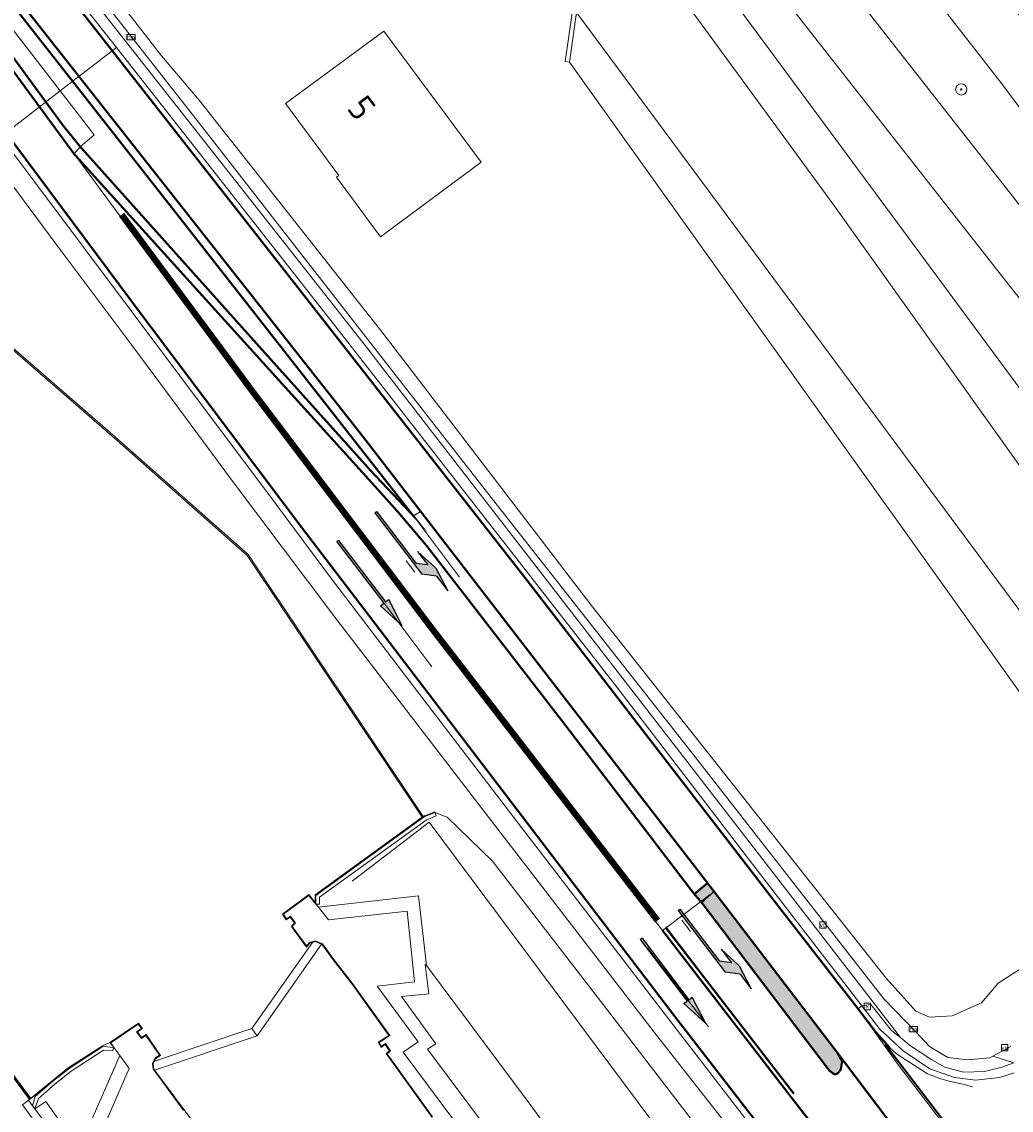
# Model space of a CAD drawing. Header units: metres. Extents: x 168032 to 180145, y 382923 to 399665.
# Tile 245 of 256: x 168784 to 168854, y 398737 to 398814. Entities that reach past the tile are written whole.
import ezdxf
from ezdxf.enums import TextEntityAlignment as Align

# ---------------------------------------------------------------- set-up
doc = ezdxf.new("R2010")
doc.units = ezdxf.units.M
for name, pattern in [('VW-1-1_STREEP', [2, 1, -1]), ('VW-1-3_STREEP', [4, 1, -3]), ('VW-3-3_STREEP', [6, 3, -3])]:
    doc.linetypes.add(name, pattern=pattern)
doc.layers.get('0').update_dxf_attribs({"color": 8, "lineweight": 18})
for name, color, linetype, lineweight in [('B-WE-GK-BESCHOEIING-G', 8, 'GK-BESCHOEIING', 18), ('B-WE-GK-BESCHOEIING_DAMWAND-G', 8, 'GK-BESCHOEIING', 18), ('B-WE-GK-KADEMUUR-G', 8, 'Continuous', 18), ('B-WE-GK-KADEMUUR-GV', 8, 'Continuous', 18), ('B-WE-GR-BOOM-S', 8, 'Continuous', 18), ('B-WE-GR-GRAS-GV', 8, 'Continuous', 18), ('B-WE-GR-GROENVOORZIENING-GV', 8, 'Continuous', 18), ('B-WE-IE-MEUBILAIR_WEGMEUBILAIR-G', 8, 'Continuous', 18), ('B-WE-IE-MEUBILAIR_WEGMEUBILAIR-S', 8, 'Continuous', 25), ('B-WE-IE-MEUBILAIR_WEGMEUBILAIR_PAAL-S', 8, 'Continuous', 18), ('B-WE-IE-TERREINAFSCHEIDING_KUNSTMATIG_MUUR-G', 8, 'IE-TERREINAFSCHEIDING-KUNSTMATIG-DICHT', 18), ('B-WE-IE-TERREINAFSCHEIDING_KUNSTMATIG_MUUR-GV', 8, 'Continuous', 18), ('B-WE-KW-KUNSTWERK_SLUIS-GV', 8, 'Continuous', 18), ('B-WE-OG-BEBOUWING-GV', 8, 'Continuous', 18), ('B-WE-OG-BEBOUWING-T18', 8, 'Continuous', 18), ('B-WE-OG-TERREIN_ERF-GV', 8, 'Continuous', 18), ('B-WE-OG-WATER-GV', 8, 'Continuous', 18), ('B-WE-OG-WATER_GREPPEL-GV', 8, 'Continuous', 18), ('B-WE-OG-WATER_RIVIER-GV', 8, 'Continuous', 18), ('B-WE-OG-WATER_SLOOT-GV', 8, 'Continuous', 18), ('B-WE-OG-WEG-GV', 8, 'Continuous', 18), ('B-WE-RI-GWA_KOLK-S', 8, 'Continuous', 18), ('B-WE-VH-VERHARDING_ASFALT-GV', 8, 'Continuous', 18), ('B-WE-VH-VERHARDING_BETONSTRAATSTEEN-GV', 8, 'Continuous', 18), ('B-WE-VH-VERHARDING_GESLOTEN-GV', 8, 'Continuous', 18), ('B-WE-VH-VERHARDING_GRASBETONSTEEN-GV', 8, 'Continuous', 18), ('B-WE-VH-VERHARDING_OPEN-GV', 8, 'Continuous', 18), ('B-WE-VW-MARKERING_DWARS_DRIEHOEK_5070-G', 8, 'VW-HAAIETAND70-L-N', 35), ('B-WE-VW-MARKERING_LANGS_STREEP_11_015-G', 8, 'VW-1-1_STREEP', 13), ('B-WE-VW-MARKERING_LANGS_STREEP_13_045-G', 8, 'VW-1-3_STREEP', 50), ('B-WE-VW-MARKERING_LANGS_STREEP_33-G', 8, 'VW-3-3_STREEP', 13), ('B-WE-VW-MARKERING_LANGS_STREEP_DOORGETROKKEN_3X015-G', 8, 'Continuous', 13), ('B-WE-VW-MARKERING_PICTOGRAM-G', 8, 'Continuous', 18), ('B-WE-VW-MARKERING_PIJL-S', 8, 'Continuous', 25), ('B-WE-VW-MARKERING_VLAK-S', 8, 'Continuous', 25)]:
    doc.layers.add(name, color=color, linetype=linetype, lineweight=lineweight)
doc.styles.add('NLCS-ISO', font='NLCS-ISO.ttf')
doc.styles.add('NLCS-ISO-M200-T18', font='NLCS-ISO.ttf', dxfattribs={"height": 0.36})
doc.linetypes.add('GK-BESCHOEIING', pattern='A,30,-5,[1,NLCS.SHX,S=1,R=0,X=0,Y=0],-5', length=40)
doc.linetypes.add('IE-TERREINAFSCHEIDING-KUNSTMATIG-DICHT', pattern='A,8,-1,[82,NLCS.SHX,S=0.75,R=90,X=0,Y=0],-1', length=10)
doc.linetypes.add('VW-HAAIETAND70-L-N', pattern='A,0,-0.5,[149,NLCS.SHX,S=1,R=0,X=-0.625,Y=-0.35],-0.5', length=1)

# ---------------------------------------------------------------- blocks, each defined once
blk = doc.blocks.new('SIE-WEG_VERKEERSBORD-SO')
at = {"color": 0, "linetype": 'ByBlock', "lineweight": 18}
blk.add_lwpolyline([(-1.125, -1.125), (1.125, -1.125), (1.125, 1.125), (-1.125, 1.125)], close=True, dxfattribs=at)
at = {"color": 0, "linetype": 'ByBlock', "lineweight": 18, "style": 'NLCS-ISO'}
blk.add_text('vb', height=1.5, dxfattribs=at).set_placement((0, 0), align=Align.MIDDLE_CENTER)
blk = doc.blocks.new('SIE-WEG_PAAL_HECTOMETERPAAL-SO')
at = {"color": 0, "linetype": 'ByBlock', "lineweight": 18}
blk.add_lwpolyline([(-1.44375, -0.94375), (1.44375, -0.94375), (1.44375, 0.94375), (-1.44375, 0.94375)], close=True, dxfattribs=at)
at = {"color": 0, "linetype": 'ByBlock', "lineweight": 18, "style": 'NLCS-ISO'}
blk.add_text('hm', height=1.5, dxfattribs=at).set_placement((0, 0), align=Align.MIDDLE_CENTER)
at = {"style": 'NLCS-ISO'}
blk.add_attdef('WAARDE', (2.13125, -1.69375), '', height=1.5, dxfattribs=at)
blk = doc.blocks.new('SRI-KOLK-SO')
at = {"color": 0, "linetype": 'ByBlock', "lineweight": 18}
blk.add_lwpolyline([(-1.125, -1.125), (1.125, -1.125), (1.125, 1.125), (-1.125, 1.125)], close=True, dxfattribs=at)
at = {"color": 0, "linetype": 'ByBlock', "lineweight": 18, "style": 'NLCS-ISO'}
blk.add_text('k', height=1.5, dxfattribs=at).set_placement((0, 0), align=Align.MIDDLE_CENTER)
blk = doc.blocks.new('SGR-BOOM_01-SO')
at = {"linetype": 'ByBlock', "lineweight": 18}
h = blk.add_hatch(color=0, dxfattribs=at)
h.dxf.hatch_style = 1
edge = h.paths.add_edge_path()
edge.add_arc((0, 0), 0.25, 0, 360)
at = {"color": 0, "linetype": 'ByBlock', "lineweight": 18}
for radius in [2, 0.25]:
    blk.add_circle((0, 0), radius, dxfattribs=at)
blk = doc.blocks.new('N-SVW-MARKERING_PIJL_RD_7.5')
blk.add_hatch(color=256).paths.add_polyline_path([(5.45, 0.375), (5.45, 0.075), (0, 0.075), (0, -0.075), (5.45, -0.075), (5.45, -0.375), (7.5, 0)])
for p, q in [((0, 0.075), (5.45, 0.075)), ((0, -0.075), (0, 0.075)), ((5.45, 0.375), (5.45, 0.075)), ((7.5, 0), (5.45, 0.375)), ((7.5, 0), (5.45, -0.375)), ((0, -0.075), (5.45, -0.075)), ((5.45, -0.075), (5.45, -0.375))]:
    blk.add_line(p, q)
blk = doc.blocks.new('N-SVW-MARKERING_PIJL_RA_7.5')
blk.add_hatch(color=256).paths.add_polyline_path([(5.196, -0.675), (4, -0.675), (5.7, -0.975), (7.5, -0.675), (6.2, -0.675), (5.45, 0.075), (0, 0.075), (0, -0.075), (4.596, -0.075)])
for p, q in [((0, 0.075), (5.45, 0.075)), ((0, 0.075), (0, -0.075)), ((6.2, -0.675), (5.45, 0.075)), ((0, -0.075), (4.596, -0.075)), ((4, -0.675), (5.196, -0.675)), ((5.7, -0.975), (4, -0.675)), ((5.196, -0.675), (4.596, -0.075)), ((5.7, -0.975), (7.5, -0.675)), ((6.2, -0.675), (7.5, -0.675))]:
    blk.add_line(p, q)

msp = doc.modelspace()

# ---------------------------------------------------------------- hatches: boundary and pattern name
at = {"layer": 'B-WE-VW-MARKERING_VLAK-S'}
h = msp.add_hatch(color=256, dxfattribs=at)
h.dxf.hatch_style = 1
h.paths.add_polyline_path([(168832.394, 398753.458), (168841.512, 398741.544), (168841.876, 398740.899), (168841.772, 398740.307), (168841.548, 398740.041), (168841.338, 398739.98), (168840.97, 398740.255), (168831.979, 398752.087), (168831.456, 398752.684)])

# ---------------------------------------------------------------- linework, layer by layer
at = {"layer": 'B-WE-GK-BESCHOEIING-G', "flags": 128}
for points in [[(168812.481, 398758.209), (168812.37, 398758.165), (168804.742, 398752.631), (168804.748, 398752.085)], [(168790.276, 398742.23), (168789.769, 398741.991), (168787.343, 398740.454), (168784.556, 398738.158), (168784.597, 398738.056)]]:
    msp.add_lwpolyline(points, dxfattribs=at)
at = {"layer": 'B-WE-GK-BESCHOEIING_DAMWAND-G', "flags": 128}
for points in [[(168784.638, 398738.289), (168778.516, 398746.529), (168763.824, 398766.334), (168755.576, 398777.407)], [(168804.796, 398751.973), (168804.795, 398752.583), (168812.434, 398758.115), (168813.182, 398758.433)], [(168790.574, 398741.884), (168789.782, 398741.957), (168787.408, 398740.402), (168786.253, 398739.489), (168785.03, 398738.424), (168784.838, 398737.764)]]:
    msp.add_lwpolyline(points, dxfattribs=at)
at = {"layer": 'B-WE-GK-KADEMUUR-G', "flags": 128}
for points in [[(168804.748, 398752.085), (168804.31, 398752.643), (168802.454, 398751.281), (168802.715, 398750.867), (168802.994, 398751.058), (168803.3, 398750.659), (168803.07, 398750.404), (168804.131, 398748.953), (168804.383, 398749.219), (168804.562, 398749.284)], [(168793.417, 398740.916), (168793.515, 398741.108), (168793.852, 398741.311), (168792.833, 398742.785), (168792.515, 398742.572), (168792.228, 398742.975), (168792.579, 398743.215), (168792.3, 398743.59), (168790.276, 398742.23)]]:
    msp.add_lwpolyline(points, dxfattribs=at)
at = {"layer": 'B-WE-GK-KADEMUUR-GV', "flags": 128}
for points in [[(168823.16, 398814.79), (168823.008, 398815.005), (168822.879, 398814.91), (168822.369, 398811.32), (168822.669, 398811.28)], [(168784.989, 398737.552), (168784.838, 398737.764), (168784.556, 398738.158), (168784.14, 398737.828), (168787.105, 398733.74), (168785.191, 398732.308), (168782.435, 398736.2), (168782.109, 398736.235), (168781.998, 398735.844), (168784.791, 398731.972), (168782.77, 398730.622), (168779.838, 398734.843), (168779.405, 398734.514), (168782.7, 398729.74), (168784.653, 398731.17), (168787.95, 398733.606), (168787.907, 398733.661)]]:
    msp.add_lwpolyline(points, close=True, dxfattribs=at)
for points in [[(168775.648, 398797.778), (168790.606, 398784.802), (168799.96, 398776.545), (168812.279, 398758.104), (168812.363, 398758.16), (168800.036, 398776.611), (168790.672, 398784.877), (168775.722, 398797.846)], [(168813.012, 398737.004), (168809.813, 398741.442), (168810.056, 398741.64), (168809.703, 398742.157), (168809.405, 398741.96), (168809.248, 398742.229), (168809.999, 398742.72), (168807.386, 398746.376), (168806.058, 398748.087), (168805.255, 398749.189), (168804.742, 398749.402), (168804.355, 398749.262), (168804.136, 398749.031), (168803.134, 398750.401), (168803.365, 398750.656), (168803.005, 398751.126), (168802.73, 398750.938), (168802.521, 398751.268), (168804.307, 398752.583), (168804.796, 398751.973), (168804.748, 398752.085), (168804.31, 398752.643), (168802.454, 398751.281), (168802.715, 398750.867), (168802.994, 398751.058), (168803.3, 398750.659), (168803.07, 398750.404), (168804.131, 398748.953), (168804.383, 398749.219), (168804.562, 398749.284), (168804.741, 398749.348), (168805.204, 398749.156), (168805.223, 398749.148), (168806.018, 398748.058), (168807.345, 398746.347), (168809.928, 398742.733), (168809.181, 398742.245), (168809.388, 398741.889), (168809.69, 398742.088), (168809.989, 398741.65), (168809.745, 398741.451), (168812.994, 398736.943)], [(168798.11, 398734.039), (168795.522, 398737.475), (168794.235, 398739.214), (168793.885, 398739.697), (168793.432, 398740.288), (168793.374, 398740.365), (168793.328, 398740.742), (168793.417, 398740.916), (168793.515, 398741.108), (168793.852, 398741.311), (168792.833, 398742.785), (168792.515, 398742.572), (168792.228, 398742.975), (168792.579, 398743.215), (168792.3, 398743.59), (168790.276, 398742.23), (168790.574, 398741.884), (168790.342, 398742.21), (168792.288, 398743.522), (168792.508, 398743.227), (168792.158, 398742.987), (168792.503, 398742.503), (168792.82, 398742.716), (168793.781, 398741.326), (168793.477, 398741.144), (168793.277, 398740.751), (168793.326, 398740.345), (168793.845, 398739.667), (168794.195, 398739.185), (168795.482, 398737.445)]]:
    msp.add_lwpolyline(points, dxfattribs=at)
at = {"layer": 'B-WE-GR-GRAS-GV', "flags": 128}
for points in [[(168841.264, 398728.789), (168829.112, 398744.607), (168819.061, 398757.691), (168810.803, 398768.467), (168805.826, 398774.984), (168801.418, 398780.921), (168798.575, 398784.712), (168784.993, 398802.82), (168782.594, 398806.035)], [(168775.722, 398797.846), (168790.672, 398784.877), (168800.036, 398776.611), (168812.363, 398758.16), (168813.174, 398758.482), (168813.182, 398758.433), (168814.051, 398758.094), (168817.243, 398754.992), (168825.268, 398744.611), (168832.258, 398735.522)]]:
    msp.add_lwpolyline(points, dxfattribs=at)
at = {"layer": 'B-WE-GR-GROENVOORZIENING-GV', "flags": 128}
msp.add_lwpolyline([(168842.946, 398721.892), (168839.405, 398726.404), (168832.258, 398735.522), (168825.268, 398744.611), (168817.243, 398754.992), (168814.051, 398758.094), (168813.182, 398758.433), (168813.28, 398758.203), (168812.558, 398757.896), (168805.045, 398752.456), (168805.046, 398751.973), (168804.796, 398751.973), (168804.971, 398751.755), (168812.039, 398752.563), (168812.601, 398747.645), (168819.764, 398738.055), (168828.191, 398726.612), (168835.708, 398716.566), (168836.075, 398716.132), (168841.054, 398719.835)], close=True, dxfattribs=at)
at = {"layer": 'B-WE-IE-MEUBILAIR_WEGMEUBILAIR-G', "flags": 128}
for points in [[(168853.758, 398741.939), (168852.493, 398741.269), (168852.278, 398741.155), (168850.674, 398741.011), (168849.313, 398741.184), (168848.027, 398741.937), (168847.048, 398742.998), (168844.806, 398745.312), (168831.407, 398762.485), (168817.313, 398780.398), (168808.784, 398791.338), (168796.598, 398806.969), (168771.431, 398839.029), (168746.015, 398871.349), (168741.093, 398877.828), (168730.365, 398891.952), (168727.948, 398895.133)], [(169002.603, 398519.745), (168991.936, 398533.933), (168981.486, 398548.094), (168964.774, 398570.249), (168947.191, 398593.426), (168936.609, 398606.68), (168925.768, 398620.063), (168908.015, 398642.487), (168889.568, 398665.662), (168872.098, 398687.589), (168855.515, 398708.508), (168842.359, 398725.449), (168828.626, 398742.955), (168816.276, 398758.983), (168806.064, 398772.289), (168798.708, 398782.059), (168796.818, 398784.625), (168794.129, 398788.252), (168791.83, 398791.354), (168786.545, 398798.393), (168782.018, 398804.472)]]:
    msp.add_lwpolyline(points, dxfattribs=at)
at = {"layer": 'B-WE-IE-TERREINAFSCHEIDING_KUNSTMATIG_MUUR-G', "flags": 128}
for points in [[(168796.584, 398808.609), (168809.528, 398792.169)], [(168796.584, 398808.609), (168809.528, 398792.169)], [(168807.362, 398753.594), (168812.77, 398757.755), (168841.054, 398719.835), (168849.504, 398708.336)]]:
    msp.add_lwpolyline(points, dxfattribs=at)
at = {"layer": 'B-WE-IE-TERREINAFSCHEIDING_KUNSTMATIG_MUUR-GV', "flags": 128}
for points in [[(168784.629, 398738.217), (168784.706, 398738.28), (168763.864, 398766.364), (168755.586, 398777.477), (168755.506, 398777.417), (168763.782, 398766.306)], [(168813.182, 398758.433), (168813.174, 398758.482), (168812.363, 398758.16), (168812.279, 398758.104), (168804.742, 398752.631), (168804.748, 398752.085), (168804.796, 398751.973), (168805.046, 398751.973), (168805.045, 398752.456), (168812.558, 398757.896), (168813.28, 398758.203)], [(168784.989, 398737.552), (168785.25, 398738.284), (168786.413, 398739.297), (168787.554, 398740.199), (168789.846, 398741.7), (168790.477, 398741.642), (168790.574, 398741.884), (168790.276, 398742.23), (168789.769, 398741.991), (168787.343, 398740.454), (168784.706, 398738.28), (168784.629, 398738.217), (168784.556, 398738.158), (168784.838, 398737.764)]]:
    msp.add_lwpolyline(points, close=True, dxfattribs=at)
at = {"layer": 'B-WE-KW-KUNSTWERK_SLUIS-GV', "flags": 128}
for points in [[(168805.204, 398749.156), (168804.741, 398749.348), (168804.562, 398749.284), (168800.288, 398743.21), (168800.665, 398742.703)], [(168800.665, 398742.703), (168800.288, 398743.21), (168793.417, 398740.916), (168793.328, 398740.742), (168793.374, 398740.365), (168793.432, 398740.288)]]:
    msp.add_lwpolyline(points, close=True, dxfattribs=at)
at = {"layer": 'B-WE-OG-BEBOUWING-GV', "flags": 128}
msp.add_lwpolyline([(168802.649, 398808.38), (168806.419, 398803.31), (168806.251, 398803.18), (168809.358, 398798.981), (168816.448, 398804.23), (168809.578, 398813.47)], close=True, dxfattribs=at)
at = {"layer": 'B-WE-OG-TERREIN_ERF-GV', "flags": 128}
msp.add_lwpolyline([(168772.263, 398839.611), (168793.932, 398811.72), (168796.584, 398808.609), (168809.528, 398792.169), (168824.2, 398773.038), (168844.973, 398746.759), (168847.072, 398744.447), (168848.019, 398744.009), (168849.637, 398744.109), (168851.693, 398745.019), (168852.869, 398746.411), (168856.524, 398748.762), (168854.785, 398751.732), (168855.019, 398751.925), (168859.681, 398754.844), (168863.299, 398748.897), (168863.824, 398748.26), (168864.757, 398747.52), (168864.927, 398747.436), (168865.841, 398748.085), (168867.4, 398748.69), (168822.669, 398811.28), (168822.369, 398811.32), (168822.879, 398814.91)], dxfattribs=at)
msp.add_lwpolyline([(168806.419, 398803.31), (168802.649, 398808.38), (168809.578, 398813.47), (168816.448, 398804.23), (168809.358, 398798.981), (168806.251, 398803.18)], close=True, dxfattribs=at)
at = {"layer": 'B-WE-OG-WATER-GV', "flags": 128}
for points in [[(168763.864, 398766.364), (168784.706, 398738.28), (168787.343, 398740.454), (168789.769, 398741.991), (168790.276, 398742.23), (168792.3, 398743.59), (168792.579, 398743.215), (168792.228, 398742.975), (168792.515, 398742.572), (168792.833, 398742.785), (168793.852, 398741.311), (168793.515, 398741.108), (168793.417, 398740.916), (168800.288, 398743.21), (168804.562, 398749.284), (168804.383, 398749.219), (168804.131, 398748.953), (168803.07, 398750.404), (168803.3, 398750.659), (168802.994, 398751.058), (168802.715, 398750.867), (168802.454, 398751.281), (168804.31, 398752.643), (168804.748, 398752.085), (168804.742, 398752.631), (168812.279, 398758.104), (168799.96, 398776.545), (168790.606, 398784.802), (168775.648, 398797.778)], [(168782.435, 398736.2), (168785.191, 398732.308), (168787.105, 398733.74), (168784.14, 398737.828), (168784.556, 398738.158), (168784.629, 398738.217), (168763.782, 398766.306)], [(168812.994, 398736.943), (168809.745, 398741.451), (168809.989, 398741.65), (168809.69, 398742.088), (168809.388, 398741.889), (168809.181, 398742.245), (168809.928, 398742.733), (168807.345, 398746.347), (168806.018, 398748.058), (168805.223, 398749.148), (168805.204, 398749.156), (168800.665, 398742.703), (168793.432, 398740.288), (168793.885, 398739.697), (168794.235, 398739.214), (168795.522, 398737.475), (168798.11, 398734.039)]]:
    msp.add_lwpolyline(points, dxfattribs=at)
at = {"layer": 'B-WE-OG-WATER_GREPPEL-GV', "flags": 128}
msp.add_lwpolyline([(168817.998, 398861.564), (168816.862, 398861.754), (168815.685, 398861.183), (168814.65, 398859.651), (168814.968, 398858.425), (168817.122, 398855.762), (168822.139, 398849.379), (168829.234, 398840.08), (168837.38, 398830.152), (168844.717, 398820.585), (168853.137, 398809.748), (168859.037, 398801.846), (168860.555, 398800.426), (168861.996, 398799.965), (168863.102, 398800.413), (168863.536, 398801.407), (168862.793, 398803.038), (168859.644, 398807.411), (168853.635, 398815.568), (168846.091, 398824.828), (168838.705, 398834.718), (168824.507, 398853.254)], close=True, dxfattribs=at)
at = {"layer": 'B-WE-OG-WATER_RIVIER-GV', "flags": 128}
for points in [[(169055.191, 398519.085), (169034.654, 398545.731), (169012.944, 398574.189), (168997.821, 398593.827), (168981.07, 398615.226), (168967.072, 398633.655), (168951.441, 398653.083), (168933.634, 398676.799), (168917.182, 398698.569), (168902.451, 398717.9), (168889.065, 398735.681), (168878.88, 398749.081), (168878.747, 398749.26), (168876.689, 398752.02), (168876.509, 398752.261), (168874.94, 398754.354), (168854.963, 398782.048), (168841.213, 398801.317), (168828.479, 398818.721), (168828.326, 398818.926), (168827.379, 398820.188), (168827.22, 398820.4), (168810.779, 398840.502), (168780.543, 398877.415)], [(168784.832, 398862.555), (168802.782, 398840.846), (168818.714, 398820.611), (168821.959, 398816.49), (168822.119, 398816.264), (168823.008, 398815.005), (168823.16, 398814.79), (168856.739, 398769.466), (168869.69, 398750.73), (168871.238, 398748.331), (168871.433, 398748.057), (168871.337, 398747.985), (168871.241, 398748.002), (168873.316, 398745.08), (168873.332, 398745.197), (168873.422, 398745.265), (168873.589, 398745.031), (168874.971, 398743.099), (168876.656, 398739.878), (168883.565, 398731.15)]]:
    msp.add_lwpolyline(points, dxfattribs=at)
at = {"layer": 'B-WE-OG-WATER_SLOOT-GV', "flags": 128}
for points in [[(168831.99, 398818.63), (168831.939, 398818.34), (168828.888, 398818.676), (168828.882, 398818.677), (168828.479, 398818.721), (168841.213, 398801.317), (168854.963, 398782.048), (168874.94, 398754.354), (168876.509, 398752.261), (168877.078, 398756.05), (168877.378, 398756.02), (168877.278, 398757.35)], [(168823.16, 398814.79), (168822.669, 398811.28), (168867.4, 398748.69), (168867.449, 398749.001), (168871.238, 398748.331), (168869.69, 398750.73), (168856.739, 398769.466)]]:
    msp.add_lwpolyline(points, close=True, dxfattribs=at)
at = {"layer": 'B-WE-OG-WEG-GV', "flags": 128}
for points in [[(168607.582, 399123.89), (168605.482, 399126.733), (168605.249, 399127.995), (168606.038, 399128.677), (168606.812, 399128.729), (168608.085, 399127.747), (168609.301, 399125.767), (168609.542, 399125.155), (168612.095, 399127.113), (168606.879, 399133.91), (168604.796, 399136.625), (168603.297, 399135.279), (168603.852, 399133.941), (168603.937, 399132.989), (168603.435, 399132.4), (168602.424, 399132.108), (168601.39, 399132.075), (168600.356, 399132.637), (168596.837, 399129.476), (168617.178, 399103.529), (168698.409, 399000), (168856.283, 398798.787), (168857.998, 398796.602)], [(168693.241, 399000), (168593.802, 399126.749), (168590.56, 399123.837), (168614.6, 399093.28), (168623.799, 399082.049), (168627.969, 399076.38), (168687.788, 399000), (168789.969, 398869.53), (168828.118, 398823.82), (168827.536, 398820.543), (168827.488, 398820.27), (168827.379, 398820.188), (168828.326, 398818.926), (168828.44, 398819.01), (168828.658, 398818.987), (168831.99, 398818.63), (168877.278, 398757.35), (168877.378, 398756.02), (168876.81, 398752.111), (168885.973, 398759.395), (168885.672, 398759.913)], [(168855.111, 398793.7), (168853.008, 398796.381), (168693.241, 399000)], [(168889.795, 398780.498), (168889.127, 398779.343), (168889.069, 398778.842), (168886.999, 398779.6), (168883.278, 398782.571), (168877.386, 398786.3), (168871.048, 398790.681), (168867.636, 398793.9), (168864.633, 398797.42), (168863.987, 398798.676), (168864.302, 398799.931), (168863.536, 398801.407), (168863.102, 398800.413), (168861.996, 398799.965), (168860.555, 398800.426), (168859.037, 398801.846), (168853.137, 398809.748), (168844.717, 398820.585), (168837.38, 398830.152), (168829.234, 398840.08), (168822.139, 398849.379), (168817.122, 398855.762), (168814.968, 398858.425), (168814.65, 398859.651)], [(168771.431, 398839.029), (168796.598, 398806.969), (168808.784, 398791.338), (168817.313, 398780.398), (168831.407, 398762.485), (168844.806, 398745.312), (168847.048, 398742.998), (168848.027, 398741.937), (168849.313, 398741.184), (168850.674, 398741.011), (168852.278, 398741.155), (168852.493, 398741.269), (168853.972, 398740.79)], [(168788.427, 398816.548), (168808.449, 398791.084), (168809.545, 398789.691), (168830.04, 398763.202), (168845.975, 398742.576), (168846.622, 398742.045), (168848.205, 398741.017), (168849.118, 398740.5), (168850.42, 398740.151), (168851.893, 398740.186), (168853.136, 398740.498), (168853.972, 398740.79), (168852.493, 398741.269), (168852.278, 398741.155), (168850.674, 398741.011), (168849.313, 398741.184), (168848.027, 398741.937), (168847.048, 398742.998), (168844.806, 398745.312), (168831.407, 398762.485), (168817.313, 398780.398), (168808.784, 398791.338), (168796.598, 398806.969), (168771.431, 398839.029)], [(168856.524, 398748.762), (168852.869, 398746.411), (168851.693, 398745.019), (168849.637, 398744.109), (168848.019, 398744.009), (168847.072, 398744.447), (168844.973, 398746.759), (168824.2, 398773.038), (168809.528, 398792.169), (168796.584, 398808.609), (168793.932, 398811.72), (168772.263, 398839.611)]]:
    msp.add_lwpolyline(points, dxfattribs=at)
at = {"layer": 'B-WE-VH-VERHARDING_ASFALT-GV', "flags": 128}
for points in [[(168596.837, 399129.476), (168508.816, 399241.747), (168505.467, 399239.346), (168593.802, 399126.749), (168693.241, 399000), (168853.008, 398796.381), (168855.111, 398793.7)], [(168857.998, 398796.602), (168856.283, 398798.787), (168698.409, 399000), (168617.178, 399103.529), (168596.837, 399129.476)], [(168854, 398740.097), (168852.961, 398739.756), (168851.266, 398739.574), (168849.795, 398739.766), (168848.044, 398740.379), (168846.168, 398741.642), (168844.534, 398743.172), (168843.264, 398744.817), (168842.994, 398744.607), (168845.844, 398740.629), (168851.677, 398733.037)]]:
    msp.add_lwpolyline(points, dxfattribs=at)
for points in [[(168759.846, 398851.635), (168759.577, 398851.428), (168757.199, 398849.593), (168756.691, 398849.201), (168756.346, 398848.935), (168764.907, 398837.752), (168781.247, 398816.424), (168786.779, 398809.263), (168790.741, 398812.32), (168786.214, 398818.079), (168760.382, 398850.948)], [(168756.346, 398848.935), (168755.992, 398848.662), (168755.5, 398848.283), (168753.118, 398846.445), (168752.783, 398846.187), (168768.402, 398825.058), (168774.718, 398816.592), (168782.594, 398806.035), (168786.779, 398809.263), (168781.247, 398816.424), (168764.907, 398837.752)], [(168790.741, 398812.32), (168786.779, 398809.263), (168789.169, 398806.17), (168788.193, 398805.332), (168802.09, 398789.82), (168808.75, 398782.41), (168811.665, 398779.325), (168812.176, 398779.643), (168822.286, 398766.543), (168832.394, 398753.458), (168832.853, 398752.859), (168841.512, 398741.544), (168849.314, 398731.222), (168851.677, 398733.037), (168845.844, 398740.629), (168842.994, 398744.607), (168843.264, 398744.817), (168835.89, 398754.368), (168825.855, 398767.447), (168806.463, 398792.323)], [(168788.193, 398805.332), (168789.169, 398806.17), (168786.779, 398809.263), (168782.594, 398806.035), (168784.993, 398802.82), (168798.575, 398784.712), (168801.418, 398780.921), (168805.826, 398774.984), (168810.803, 398768.467), (168819.061, 398757.691), (168829.112, 398744.607), (168841.264, 398728.789), (168843.098, 398726.446), (168843.488, 398726.745), (168845.881, 398728.584), (168838.235, 398738.441), (168829.222, 398750.117), (168827.491, 398752.352), (168812.856, 398771.298), (168800.295, 398787.89), (168790.985, 398800.461), (168787.76, 398804.824)], [(168788.193, 398805.332), (168787.76, 398804.824), (168790.985, 398800.461), (168800.295, 398787.89), (168812.856, 398771.298), (168827.491, 398752.352), (168829.222, 398750.117), (168829.505, 398750.33), (168832.853, 398752.859), (168832.394, 398753.458), (168822.286, 398766.543), (168812.176, 398779.643), (168811.665, 398779.325), (168808.75, 398782.41), (168802.09, 398789.82)], [(168832.853, 398752.859), (168829.505, 398750.33), (168829.222, 398750.117), (168838.235, 398738.441), (168845.881, 398728.584), (168858.051, 398713.131), (168859.02, 398713.788), (168860.189, 398714.715), (168861.06, 398715.601), (168849.314, 398731.222), (168841.512, 398741.544)]]:
    msp.add_lwpolyline(points, close=True, dxfattribs=at)
at = {"layer": 'B-WE-VH-VERHARDING_BETONSTRAATSTEEN-GV', "flags": 128}
msp.add_lwpolyline([(168853.972, 398740.79), (168853.136, 398740.498), (168851.893, 398740.186), (168850.42, 398740.151), (168849.118, 398740.5), (168848.205, 398741.017), (168846.622, 398742.045), (168845.975, 398742.576), (168845.362, 398743.078), (168843.905, 398744.905), (168843.264, 398744.817), (168844.534, 398743.172), (168846.168, 398741.642), (168848.044, 398740.379), (168849.795, 398739.766), (168851.266, 398739.574), (168852.961, 398739.756), (168854, 398740.097)], dxfattribs=at)
at = {"layer": 'B-WE-VH-VERHARDING_GESLOTEN-GV', "flags": 128}
for points in [[(168817.043, 398733.363), (168810.959, 398741.545), (168811.995, 398742.285), (168809.11, 398746.187), (168811.735, 398746.497), (168811.219, 398751.47), (168805.685, 398750.864), (168804.971, 398751.755), (168804.796, 398751.973), (168804.307, 398752.583), (168802.521, 398751.268), (168802.73, 398750.938), (168803.005, 398751.126), (168803.365, 398750.656), (168803.134, 398750.401), (168804.136, 398749.031), (168804.355, 398749.262), (168804.742, 398749.402), (168805.255, 398749.189), (168806.058, 398748.087), (168807.386, 398746.376), (168809.999, 398742.72), (168809.248, 398742.229), (168809.405, 398741.96), (168809.703, 398742.157), (168810.056, 398741.64), (168809.813, 398741.442), (168813.012, 398737.004)], [(168795.482, 398737.445), (168794.195, 398739.185), (168793.845, 398739.667), (168793.326, 398740.345), (168793.277, 398740.751), (168793.477, 398741.144), (168793.781, 398741.326), (168792.82, 398742.716), (168792.503, 398742.503), (168792.158, 398742.987), (168792.508, 398743.227), (168792.288, 398743.522), (168790.342, 398742.21), (168790.574, 398741.884), (168790.974, 398741.323), (168791.632, 398740.392), (168789.414, 398735.286)]]:
    msp.add_lwpolyline(points, dxfattribs=at)
at = {"layer": 'B-WE-VH-VERHARDING_GRASBETONSTEEN-GV', "flags": 128}
msp.add_lwpolyline([(168760.382, 398850.948), (168786.214, 398818.079), (168790.741, 398812.32), (168806.463, 398792.323), (168825.855, 398767.447), (168835.89, 398754.368), (168843.264, 398744.817), (168843.905, 398744.905), (168845.362, 398743.078), (168845.975, 398742.576), (168830.04, 398763.202), (168809.545, 398789.691), (168808.449, 398791.084), (168788.427, 398816.548), (168772.716, 398836.553)], dxfattribs=at)
at = {"layer": 'B-WE-VH-VERHARDING_OPEN-GV', "flags": 128}
for points in [[(168812.601, 398747.645), (168812.039, 398752.563), (168804.971, 398751.755), (168805.685, 398750.864), (168811.219, 398751.47), (168811.735, 398746.497), (168809.11, 398746.187), (168811.995, 398742.285), (168810.959, 398741.545), (168817.043, 398733.363), (168824.196, 398723.715), (168831.509, 398713.886), (168833.35, 398711.409), (168834.386, 398712.545), (168832.955, 398714.454), (168825.278, 398724.853), (168816.893, 398736.097), (168812.671, 398741.753), (168813.239, 398742.143), (168810.822, 398745.461), (168812.754, 398745.66), (168812.496, 398747.722)], [(168812.601, 398747.645), (168812.496, 398747.722), (168812.754, 398745.66), (168810.822, 398745.461), (168813.239, 398742.143), (168812.671, 398741.753), (168816.893, 398736.097), (168825.278, 398724.853), (168832.955, 398714.454), (168834.386, 398712.545), (168836.075, 398716.132), (168835.708, 398716.566), (168828.191, 398726.612), (168819.764, 398738.055)], [(168790.974, 398741.323), (168790.574, 398741.884), (168790.477, 398741.642), (168789.846, 398741.7), (168787.554, 398740.199), (168786.413, 398739.297), (168785.25, 398738.284), (168784.989, 398737.552), (168785.776, 398738.08), (168788.125, 398734.767)]]:
    msp.add_lwpolyline(points, close=True, dxfattribs=at)
msp.add_lwpolyline([(168789.414, 398735.286), (168791.632, 398740.392), (168790.974, 398741.323), (168788.125, 398734.767), (168785.776, 398738.08), (168784.989, 398737.552), (168787.907, 398733.661)], dxfattribs=at)
at = {"layer": 'B-WE-VW-MARKERING_DWARS_DRIEHOEK_5070-G', "flags": 128}
msp.add_lwpolyline([(168852.202, 398732.533), (168844.92, 398742.071)], dxfattribs=at)
at = {"layer": 'B-WE-VW-MARKERING_LANGS_STREEP_11_015-G', "flags": 128}
msp.add_lwpolyline([(168861.06, 398715.601, 0.15, 0.15, 0), (168849.314, 398731.222, 0.15, 0.15, 0), (168841.512, 398741.544, 0, 0, 0)], format="xyseb", dxfattribs=at)
at = {"layer": 'B-WE-VW-MARKERING_LANGS_STREEP_11_015-G', "const_width": 0.15, "flags": 128}
msp.add_lwpolyline([(168838.235, 398738.441), (168845.881, 398728.584), (168858.051, 398713.131)], dxfattribs=at)
at = {"layer": 'B-WE-VW-MARKERING_LANGS_STREEP_13_045-G', "const_width": 0.45, "flags": 128}
msp.add_lwpolyline([(168791.106, 398800.55), (168800.415, 398787.98), (168812.975, 398771.389), (168828.872, 398750.815)], dxfattribs=at)
at = {"layer": 'B-WE-VW-MARKERING_LANGS_STREEP_33-G', "const_width": 0.15, "flags": 128}
for points in [[(168669.28, 398971.123), (168674.386, 398964.23), (168691.229, 398941.613), (168693.147, 398939.042), (168710.241, 398916.126), (168720.252, 398902.552), (168729.012, 398890.942), (168733.783, 398884.619), (168738.779, 398877.997), (168759.577, 398851.428), (168760.069, 398850.799), (168783.655, 398820.753), (168802.656, 398796.523), (168819.613, 398774.864), (168837.513, 398751.656), (168842.994, 398744.607), (168844.187, 398743.03), (168845.232, 398741.853)], [(168663.566, 398966.886), (168663.81, 398966.56), (168683.85, 398939.574), (168687.432, 398934.773), (168695.741, 398923.634), (168699.311, 398918.865), (168714.149, 398898.866), (168723.248, 398886.636), (168723.682, 398886.053), (168742.75, 398860.403), (168753.118, 398846.445), (168767.915, 398826.525), (168792.24, 398793.869), (168803.712, 398778.624), (168813.371, 398765.968), (168830.183, 398743.936), (168843.488, 398726.745), (168852.649, 398715.025), (168877.24, 398683.884), (168888.579, 398669.651), (168892.719, 398664.47), (168905.625, 398648.318), (168906.641, 398647.047), (168927.897, 398620.319), (168936.737, 398609.262), (168949.567, 398593.214), (168958.627, 398581.408), (168964.598, 398573.497), (168967.397, 398569.764), (168971.082, 398564.85), (168980.716, 398551.889), (168997.466, 398529.481), (169020.107, 398499.13), (169027.204, 398489.639), (169040.743, 398471.536), (169055.497, 398451.74), (169064.014, 398440.301), (169075.759, 398424.518), (169082.66, 398414.941), (169086.679, 398409.348), (169087.311, 398408.468), (169092.79, 398400.638), (169098.778, 398392.051), (169106.428, 398380.731), (169114.846, 398368.191), (169121.749, 398357.562), (169133.195, 398339.355), (169141.533, 398326.011), (169145.725, 398319.301), (169149.518, 398313.332), (169154.381, 398305.894), (169162.28, 398293.82), (169172.849, 398278.255), (169181.899, 398265.168), (169190.992, 398252.297), (169197.693, 398243.037), (169200.047, 398239.783), (169208.094, 398228.624), (169208.928, 398227.502), (169234.512, 398193.198), (169257.271, 398162.637), (169261.584, 398156.846), (169290.08, 398118.618), (169317.014, 398082.462), (169318.161, 398080.923), (169347.085, 398042.016), (169376.591, 398002.446), (169376.738, 398002.249), (169387.316, 397987.87), (169405.092, 397964.157), (169431.093, 397929.085), (169436.401, 397922.002), (169454.996, 397897.188), (169462.891, 397886.418), (169481.262, 397861.858), (169496.183, 397841.843), (169510.418, 397822.748), (169541.436, 397781.099), (169544.236, 397777.323), (169555.897, 397761.614), (169558.309, 397758.365), (169583.433, 397724.619), (169610.915, 397687.701), (169615.6, 397681.412), (169636.811, 397652.94), (169661.863, 397619.325), (169675.414, 397601.121), (169699.118, 397569.28), (169707.001, 397558.756), (169730.636, 397527.013), (169735.107, 397521.017), (169759.476, 397488.338), (169788.453, 397449.474), (169794.886, 397440.863), (169813.184, 397416.368), (169846.164, 397372.145), (169854.679, 397360.703), (169869.635, 397340.607), (169888.976, 397314.746), (169914.022, 397281.158), (169914.469, 397280.558), (169939.822, 397246.505), (169965.388, 397212.257), (169974.243, 397200.401), (169992.585, 397175.838), (170016.232, 397144.17), (170034.08, 397120.254), (170043.871, 397107.135), (170066.82, 397076.416), (170093.903, 397040.116), (170099.716, 397032.324), (170136.639, 396982.806), (170153.695, 396959.983), (170161.325, 396949.774), (170183.597, 396919.921), (170186.927, 396915.458), (170201.768, 396895.572), (170213.485, 396879.837), (170227.432, 396861.106), (170250.932, 396829.4), (170273.171, 396799.402), (170280.372, 396789.69), (170311.618, 396747.553), (170332.654, 396719.212), (170342.266, 396706.261), (170369.994, 396668.866), (170392.219, 396638.887), (170399.965, 396628.439), (170446.363, 396565.937), (170451.819, 396558.585), (170507.845, 396483.096), (170511.435, 396478.26), (170532.772, 396449.523), (170545.638, 396432.139), (170571.007, 396397.972), (170586.183, 396377.533), (170622.215, 396328.908), (170630.602, 396317.647), (170658.825, 396279.748), (170690.197, 396237.381), (170706.119, 396215.879), (170713.852, 396205.474), (170730.677, 396182.821), (170749.618, 396157.277), (170749.786, 396157.05), (170765.931, 396135.308), (170783.952, 396111.136), (170795.393, 396096.255), (170804.923, 396084.278), (170809.65, 396078.605), (170810.613, 396077.489), (170817.941, 396069.001), (170823.912, 396062.46), (170832.116, 396053.815), (170841.517, 396044.402), (170845.278, 396040.768), (170850.273, 396035.941), (170860.435, 396026.758), (170867.773, 396020.427), (170873.441, 396015.72), (170877.137, 396012.705), (170881.628, 396009.164), (170883.666, 396007.579), (170885.828, 396005.898), (170888.017, 396004.135), (170892.16, 396001.068), (170895.983, 395998.282), (170901.608, 395994.19), (170904.467, 395992.185), (170907.159, 395990.312), (170910.575, 395988.028), (170914.084, 395985.696), (170916.921, 395983.855), (170924.126, 395979.278), (170931.247, 395974.933), (170939.669, 395969.992), (170943.679, 395967.677), (170948.077, 395965.225), (170954.15, 395961.955), (170959.149, 395959.255), (170963.48, 395957.059), (170967.805, 395954.88), (170968.365, 395954.605), (170971.255, 395953.183), (170979.619, 395949.224), (170992.329, 395943.677), (170996.413, 395941.934), (171004.533, 395938.605), (171007.746, 395937.293), (171011.116, 395935.986), (171014.497, 395934.704), (171020.635, 395932.461), (171028.566, 395929.684), (171028.606, 395929.671), (171038.896, 395926.327), (171046.631, 395923.895), (171057.694, 395920.724), (171062.665, 395919.423), (171070.829, 395917.286), (171081.369, 395914.755), (171099.481, 395910.816), (171109.782, 395908.686), (171116.95, 395907.326), (171122.191, 395906.488)]]:
    msp.add_lwpolyline(points, dxfattribs=at)
at = {"layer": 'B-WE-VW-MARKERING_LANGS_STREEP_DOORGETROKKEN_3X015-G', "const_width": 0.15, "flags": 128}
for points in [[(168832.394, 398753.458), (168822.286, 398766.543), (168812.176, 398779.643), (168808.056, 398784.981), (168783.042, 398816.703), (168757.949, 398848.633), (168757.199, 398849.593), (168732.948, 398880.623), (168726.596, 398889.136), (168704.946, 398918.152), (168690.763, 398937.262), (168678.013, 398954.441), (168666.903, 398969.361)], [(168725.634, 398888.418), (168732.162, 398879.637), (168738.867, 398870.618), (168755.5, 398848.283), (168758.48, 398844.282), (168776.589, 398820.04), (168787.76, 398804.824), (168801.971, 398789.123), (168808.906, 398781.471), (168810.649, 398779.522), (168812.567, 398777.261), (168822.217, 398764.786), (168831.456, 398752.684)], [(168838.235, 398738.441), (168829.222, 398750.117)], [(168838.472, 398738.624), (168829.459, 398750.3)]]:
    msp.add_lwpolyline(points, dxfattribs=at)
msp.add_lwpolyline([(168732.176, 398880.836), (168738.07, 398872.826), (168746.537, 398861.321), (168755.992, 398848.662), (168764.425, 398837.37), (168780.43, 398815.783), (168787.004, 398806.797), (168788.193, 398805.332), (168802.09, 398789.82), (168808.75, 398782.41), (168811.665, 398779.325), (168795.267, 398800.25), (168790.066, 398806.874), (168782.063, 398817.065), (168778.992, 398820.977), (168765.389, 398838.134), (168763.007, 398841.139), (168756.691, 398849.201), (168746.923, 398861.669)], close=True, dxfattribs=at)
at = {"layer": 'B-WE-VW-MARKERING_PICTOGRAM-G', "flags": 128}
for points in [[(168832.394, 398753.458), (168822.286, 398766.543), (168812.176, 398779.643), (168808.056, 398784.981), (168783.042, 398816.703), (168757.949, 398848.633), (168757.199, 398849.593), (168732.948, 398880.623), (168726.596, 398889.136), (168704.946, 398918.152), (168690.763, 398937.262), (168678.013, 398954.441), (168666.898, 398969.368), (168657.561, 398981.906), (168640.143, 399005.366), (168620.063, 399032.3)], [(168725.634, 398888.418), (168732.162, 398879.637), (168738.867, 398870.618), (168755.5, 398848.283), (168758.48, 398844.282), (168776.589, 398820.04), (168787.76, 398804.824), (168801.971, 398789.123), (168808.906, 398781.471), (168810.649, 398779.522), (168812.567, 398777.261), (168822.217, 398764.786), (168831.456, 398752.684)], [(168767.915, 398826.525), (168792.24, 398793.869), (168803.712, 398778.624), (168813.371, 398765.968), (168830.183, 398743.936), (168843.488, 398726.745), (168852.649, 398715.025), (168877.24, 398683.884), (168888.579, 398669.651), (168892.719, 398664.47), (168905.625, 398648.318), (168906.641, 398647.047), (168927.897, 398620.319), (168936.737, 398609.262), (168949.567, 398593.214), (168958.627, 398581.408), (168964.598, 398573.497), (168967.397, 398569.764), (168971.082, 398564.85), (168980.716, 398551.889), (168997.466, 398529.481), (169020.107, 398499.13)], [(168783.655, 398820.753), (168802.656, 398796.523), (168819.613, 398774.864), (168837.513, 398751.656), (168842.994, 398744.607), (168844.187, 398743.03), (168845.232, 398741.853), (168845.713, 398741.43), (168847.883, 398740.025), (168848.825, 398739.673), (168849.515, 398739.48), (168850.498, 398739.261), (168851.069, 398739.117)], [(168790.985, 398800.461), (168800.295, 398787.89), (168812.856, 398771.298), (168827.491, 398752.352)], [(168811.665, 398779.325), (168814.912, 398775.003)], [(168811.163, 398776.157), (168811.769, 398775.361)], [(168808.609, 398774.513), (168812.96, 398768.699)], [(168841.512, 398741.544), (168841.876, 398740.899), (168841.772, 398740.307), (168841.548, 398740.041), (168841.338, 398739.98), (168840.97, 398740.255), (168831.979, 398752.087), (168831.456, 398752.684)], [(168831.979, 398752.087), (168832.853, 398752.859)], [(168830.59, 398750.839), (168831.199, 398750.045)], [(168838.235, 398738.441), (168829.222, 398750.117)], [(168838.431, 398738.657), (168829.505, 398750.33), (168829.463, 398750.384)], [(168828.153, 398748.904), (168832.457, 398743.324)], [(168841.512, 398741.544), (168849.314, 398731.222)], [(168845.844, 398740.629), (168851.677, 398733.037), (168852.23, 398732.317)], [(168838.235, 398738.441), (168845.881, 398728.584), (168858.051, 398713.131), (168860.574, 398709.91)]]:
    msp.add_lwpolyline(points, dxfattribs=at)
msp.add_lwpolyline([(168732.176, 398880.836), (168738.07, 398872.826), (168746.537, 398861.321), (168755.992, 398848.662), (168764.425, 398837.37), (168780.43, 398815.783), (168787.004, 398806.797), (168788.193, 398805.332), (168802.09, 398789.82), (168808.75, 398782.41), (168811.665, 398779.325), (168795.267, 398800.25), (168790.066, 398806.874), (168782.063, 398817.065), (168778.992, 398820.977), (168765.389, 398838.134), (168763.007, 398841.139), (168756.691, 398849.201), (168746.923, 398861.669)], close=True, dxfattribs=at)
at = {"layer": 'B-WE-VW-MARKERING_VLAK-S', "const_width": 0.15, "flags": 128}
msp.add_lwpolyline([(168832.394, 398753.458), (168841.512, 398741.544), (168841.876, 398740.899), (168841.772, 398740.307), (168841.548, 398740.041), (168841.338, 398739.98), (168840.97, 398740.255), (168831.979, 398752.087), (168831.456, 398752.684), (168832.394, 398753.458)], dxfattribs=at)

# ---------------------------------------------------------------- block references
at = {"layer": 'B-WE-GR-BOOM-S', "xscale": 0.2, "yscale": 0.2, "zscale": 0.2}
msp.add_blockref('SGR-BOOM_01-SO', (168850.268, 398809.367), dxfattribs=at)
at = {"layer": 'B-WE-IE-MEUBILAIR_WEGMEUBILAIR-S', "xscale": 0.2, "yscale": 0.2, "zscale": 0.2}
for p in [(168840.536, 398750.502), (168853.322, 398741.859)]:
    msp.add_blockref('SIE-WEG_VERKEERSBORD-SO', p, dxfattribs=at)
at = {"layer": 'B-WE-IE-MEUBILAIR_WEGMEUBILAIR_PAAL-S', "xscale": 0.2, "yscale": 0.2, "zscale": 0.2}
for p in [(168791.771, 398813.041), (168846.893, 398743.174)]:
    msp.add_blockref('SIE-WEG_PAAL_HECTOMETERPAAL-SO', p, dxfattribs=at)
at = {"layer": 'B-WE-RI-GWA_KOLK-S', "xscale": 0.2, "yscale": 0.2, "zscale": 0.2}
msp.add_blockref('SRI-KOLK-SO', (168843.655, 398744.765), dxfattribs=at)
at = {"layer": 'B-WE-VW-MARKERING_PIJL-S', "xscale": -1}
for name, p, rotation in [('N-SVW-MARKERING_PIJL_RA_7.5', (168809.005, 398779.589), 127.3507041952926), ('N-SVW-MARKERING_PIJL_RD_7.5', (168806.331, 398777.548), 127.3507041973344), ('N-SVW-MARKERING_PIJL_RA_7.5', (168830.389, 398751.567), 127.3507041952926), ('N-SVW-MARKERING_PIJL_RD_7.5', (168827.715, 398749.527), 127.3507041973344)]:
    msp.add_blockref(name, p, dxfattribs=dict(at, rotation=rotation))

# ---------------------------------------------------------------- texts
at = {"layer": 'B-WE-OG-BEBOUWING-T18', "style": 'NLCS-ISO-M200-T18'}
msp.add_text('5', height=1.8, rotation=306.7, dxfattribs=at).set_placement((168808.024, 398808.064), align=Align.MIDDLE)

doc.saveas('drawing.dxf')
